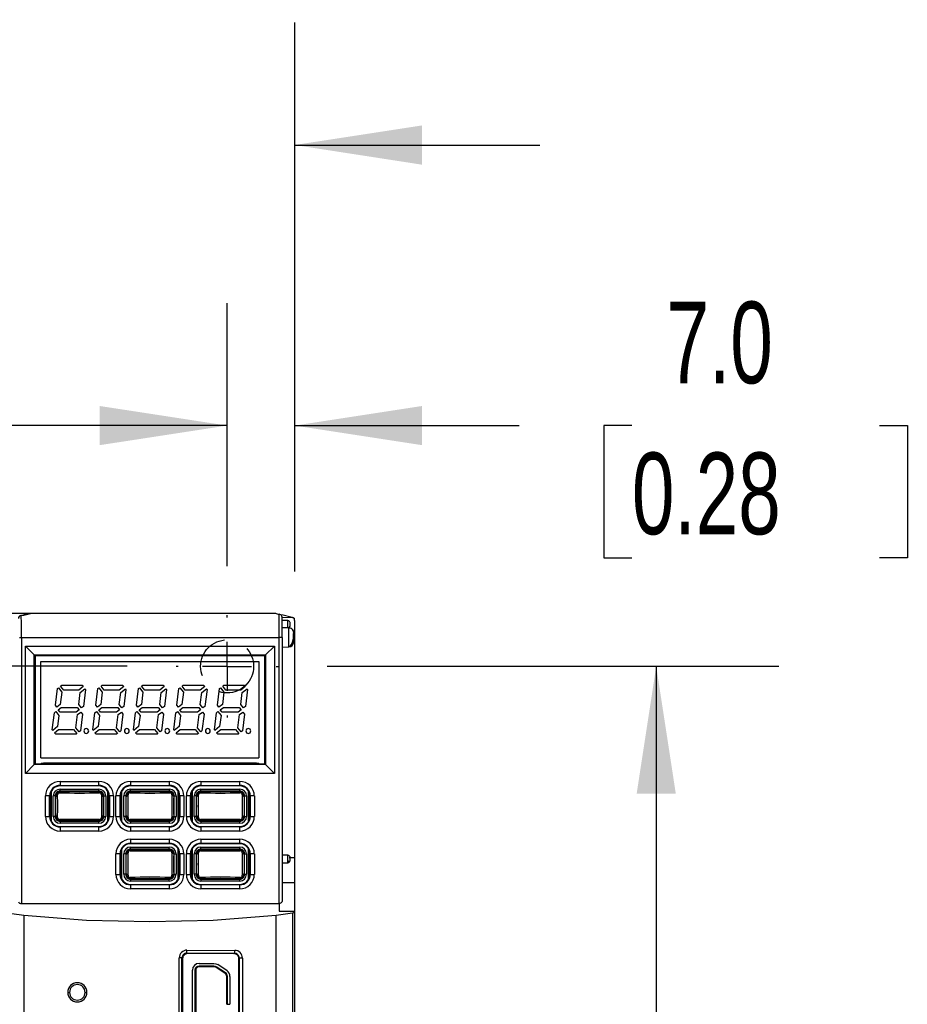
# Model space of a CAD drawing. Header units: millimetres. Extents: x 0 to 1118, y 0 to 864.
# Tile 9 of 24: x 379 to 471, y 378 to 480. Entities that reach past the tile are written whole.
import ezdxf

# ---------------------------------------------------------------- set-up
doc = ezdxf.new("R2010")
doc.units = ezdxf.units.MM
doc.header["$LTSCALE"] = 4
doc.linetypes.add('CENTERX2', pattern=[20.32, 12.7, -2.54, 2.54, -2.54])
doc.linetypes.add('HIDDEN', pattern=[1.905, 1.27, -0.635])
doc.layers.add('CENTER', color=40, linetype='CENTERX2')
doc.layers.add('HIDDEN', color=102, linetype='HIDDEN')
doc.layers.add('DIMENSIONS', color=140, linetype='Continuous', lineweight=25)
doc.styles.add('SLDTEXTSTYLE0', font='TXT', dxfattribs={"width": 0.7})
doc.dimstyles.new('SLDDIMSTYLE1', dxfattribs={"dimtxt": 8.632031, "dimasz": 13.208, "dimexe": 0, "dimexo": 0.0625, "dimgap": 2.158008, "dimtad": 0, "dimtih": 1, "dimtoh": 1, "dimrnd": 1e-09, "dimzin": 4, "dimdsep": 46, "dimtxsty": 'SLDTEXTSTYLE0', "dimsah": 1, "dimcen": 0.09, "dimadec": 0, "dimazin": 1, "dimtfac": 1, "dimtmove": 0, "dimatfit": 0, "dimfxl": 0, "dimfrac": 2, "dimtolj": 1, "dimtzin": 12, "dimarcsym": 0})
doc.dimstyles.new('SLDDIMSTYLE2', dxfattribs={"dimtxt": 8.632031, "dimasz": 13.208, "dimexe": 0, "dimexo": 0.0625, "dimgap": 2.158008, "dimtad": 0, "dimtih": 1, "dimtoh": 1, "dimrnd": 1e-09, "dimzin": 4, "dimdsep": 46, "dimtxsty": 'SLDTEXTSTYLE0', "dimsah": 1, "dimcen": 0.09, "dimadec": 0, "dimazin": 1, "dimtfac": 1, "dimtofl": 0, "dimtmove": 0, "dimatfit": 3, "dimfxl": 0, "dimfrac": 2, "dimtolj": 1, "dimtzin": 12, "dimarcsym": 0})
doc.dimstyles.new('SLDDIMSTYLE3', dxfattribs={"dimtxt": 8.632031, "dimasz": 13.208, "dimexe": 0, "dimexo": 0.0625, "dimgap": 2.158008, "dimtad": 0, "dimtih": 1, "dimtoh": 1, "dimrnd": 1e-09, "dimzin": 12, "dimdsep": 46, "dimtxsty": 'SLDTEXTSTYLE0', "dimsah": 1, "dimcen": 0.09, "dimadec": 0, "dimazin": 3, "dimtfac": 1, "dimtmove": 0, "dimatfit": 0, "dimfxl": 0, "dimfrac": 2, "dimtolj": 1, "dimtzin": 12, "dimarcsym": 0})

# ---------------------------------------------------------------- blocks, each defined once
blk = doc.blocks.new('_D_1')
at = {"layer": 'DIMENSIONS'}
for p, q in [((312.04, 423.19), (312.04, 479.86)), ((407.04, 422.95), (407.04, 479.86)), ((312.04, 467.16), (286.64, 467.16)), ((346.71, 467.16), (343.81, 467.16)), ((343.81, 467.16), (343.81, 453.44)), ((372.36, 467.16), (375.26, 467.16)), ((375.26, 467.16), (375.26, 453.44)), ((407.04, 467.16), (432.44, 467.16)), ((343.81, 453.44), (346.71, 453.44)), ((375.26, 453.44), (372.36, 453.44))]:
    blk.add_line(p, q, dxfattribs=at)
for points in [[(312.04, 467.16), (298.83, 469.19), (298.83, 465.12)], [(407.04, 467.16), (420.24, 465.12), (420.24, 469.19)]]:
    blk.add_solid(points, dxfattribs=at)
at = {"layer": 'DIMENSIONS', "char_height": 8.467, "attachment_point": 1, "style": 'SLDTEXTSTYLE0'}
for s, insert in [('95.0', (346.71, 480)), ('3.74', (346.71, 464.35))]:
    blk.add_mtext(s, dxfattribs=dict(at, insert=insert))
blk = doc.blocks.new('_D_2')
at = {"layer": 'DIMENSIONS'}
for p, q in [((400.04, 423.48), (400.04, 450.77)), ((407.04, 422.95), (407.04, 450.77)), ((400.04, 438.07), (374.64, 438.07)), ((407.04, 438.07), (430.3, 438.07)), ((442, 438.07), (439.1, 438.07)), ((439.1, 438.07), (439.1, 424.35)), ((467.65, 438.07), (470.55, 438.07)), ((470.55, 438.07), (470.55, 424.35)), ((439.1, 424.35), (442, 424.35)), ((470.55, 424.35), (467.65, 424.35))]:
    blk.add_line(p, q, dxfattribs=at)
for points in [[(400.04, 438.07), (386.83, 440.1), (386.83, 436.04)], [(407.04, 438.07), (420.24, 436.04), (420.24, 440.1)]]:
    blk.add_solid(points, dxfattribs=at)
at = {"layer": 'DIMENSIONS', "char_height": 8.467, "attachment_point": 1, "style": 'SLDTEXTSTYLE0'}
for s, insert in [('7.0', (445.59, 450.92)), ('0.28', (442, 435.27))]:
    blk.add_mtext(s, dxfattribs=dict(at, insert=insert))
blk = doc.blocks.new('_D_4')
at = {"layer": 'DIMENSIONS'}
for p, q in [((410.41, 413.11), (457.22, 413.11)), ((444.52, 413.11), (444.52, 343.75)), ((431.7, 328.1), (428.8, 328.1)), ((428.8, 328.1), (428.8, 314.38)), ((457.35, 328.1), (460.25, 328.1)), ((460.25, 328.1), (460.25, 314.38)), ((428.8, 314.38), (431.7, 314.38)), ((460.25, 314.38), (457.35, 314.38)), ((444.52, 243.09), (444.52, 312.45)), ((410.41, 243.09), (457.22, 243.09))]:
    blk.add_line(p, q, dxfattribs=at)
for points in [[(444.52, 413.11), (442.49, 399.9), (446.55, 399.9)], [(444.52, 243.09), (446.55, 256.3), (442.49, 256.3)]]:
    blk.add_solid(points, dxfattribs=at)
at = {"layer": 'DIMENSIONS', "char_height": 8.467, "attachment_point": 1, "style": 'SLDTEXTSTYLE0'}
for s, insert in [('170.0', (428.11, 340.95)), ('6.69', (431.7, 325.29))]:
    blk.add_mtext(s, dxfattribs=dict(at, insert=insert))
blk = doc.blocks.new('_D_8')
at = {"layer": 'DIMENSIONS'}
for p, q in [((245.04, 441.86), (242.14, 441.86)), ((242.14, 441.86), (242.14, 428.14)), ((270.69, 441.86), (273.59, 441.86)), ((273.59, 441.86), (273.59, 428.14)), ((286.25, 441.86), (299.08, 441.86)), ((299.08, 441.86), (299.08, 418.61)), ((242.14, 428.14), (245.04, 428.14)), ((273.59, 428.14), (270.69, 428.14)), ((307.46, 418.61), (286.38, 418.61)), ((389.67, 413.11), (286.38, 413.11)), ((299.08, 413.11), (299.08, 387.71))]:
    blk.add_line(p, q, dxfattribs=at)
for points in [[(299.08, 418.61), (301.11, 431.81), (297.04, 431.81)], [(299.08, 413.11), (297.04, 399.9), (301.11, 399.9)]]:
    blk.add_solid(points, dxfattribs=at)
at = {"layer": 'DIMENSIONS', "char_height": 8.467, "attachment_point": 1, "style": 'SLDTEXTSTYLE0'}
for s, insert in [('5.5', (248.63, 454.71)), ('0.22', (245.04, 439.06))]:
    blk.add_mtext(s, dxfattribs=dict(at, insert=insert))
blk = doc.blocks.new('SW_CENTERMARKSYMBOL_2')
at = {"layer": 'CENTER', "color": 0}
for p, q in [((0, 5.08), (0, 5.29)), ((0, 0), (0, 2.54)), ((-5.08, 0), (-5.29, 0)), ((0, 0), (-2.54, 0)), ((0, 0), (0, -2.54)), ((0, 0), (2.54, 0)), ((5.08, 0), (5.29, 0)), ((0, -5.08), (0, -5.29))]:
    blk.add_line(p, q, dxfattribs=at)

msp = doc.modelspace()

# ---------------------------------------------------------------- linework, layer by layer
for p, q in [((312.536, 418.606), (379.547, 418.606)), ((379.547, 418.606), (379.809, 418.606)), ((379.809, 418.606), (405.036, 418.606)), ((378.644, 418.365), (378.536, 418.351)), ((405.436, 416.106), (405.436, 418.506)), ((405.509, 418.487), (405.436, 418.506)), ((406.783, 418.169), (405.712, 418.437)), ((406.34, 417.845), (405.733, 417.856)), ((405.736, 416.102), (405.736, 418.196)), ((405.736, 418.196), (406.783, 418.169)), ((406.34, 417.095), (406.34, 417.845)), ((406.536, 417.64), (406.536, 417.267)), ((406.809, 418.162), (406.783, 418.169)), ((407.036, 417.976), (407.036, 418.106)), ((407.036, 417.871), (407.036, 415.597)), ((406.445, 417.093), (405.735, 417.106)), ((406.445, 415.118), (406.445, 417.093)), ((406.512, 417.19), (406.513, 417.19)), ((406.519, 417.19), (406.523, 417.197)), ((406.536, 417.083), (406.536, 417.271)), ((406.936, 415.618), (406.936, 416.593)), ((378.512, 416.106), (378.722, 416.106)), ((378.722, 416.106), (378.722, 388.511)), ((378.722, 416.106), (405.436, 416.106)), ((405.436, 388.53), (405.436, 416.106)), ((405.736, 416.102), (405.736, 388.726)), ((406.936, 415.598), (407.036, 415.597)), ((407.036, 415.597), (407.036, 393.258)), ((379.136, 402.006), (379.136, 415.206)), ((379.136, 415.206), (404.936, 415.206)), ((379.136, 415.206), (380.053, 414.288)), ((404.936, 415.206), (404.019, 414.288)), ((404.936, 415.206), (404.936, 402.006)), ((405.735, 415.105), (406.445, 415.118)), ((380.053, 402.923), (380.053, 414.288)), ((380.053, 414.288), (404.019, 414.288)), ((380.136, 414.206), (380.053, 414.288)), ((380.136, 414.206), (380.136, 403.006)), ((403.936, 414.206), (380.136, 414.206)), ((380.736, 413.606), (403.336, 413.606)), ((380.736, 403.606), (380.736, 413.606)), ((403.336, 413.606), (403.336, 403.606)), ((403.936, 414.206), (404.019, 414.288)), ((403.936, 403.006), (403.936, 414.206)), ((404.019, 414.288), (404.019, 402.923)), ((382.234, 409.079), (382.444, 410.797)), ((382.444, 410.797), (382.542, 410.873)), ((382.542, 410.873), (382.901, 410.413)), ((382.901, 410.413), (382.747, 409.157)), ((382.778, 411.058), (382.89, 411.146)), ((383.1, 410.646), (382.778, 411.058)), ((382.89, 411.146), (385.006, 411.146)), ((384.652, 410.646), (383.1, 410.646)), ((385.114, 411.007), (384.652, 410.646)), ((384.813, 410.39), (385.299, 410.77)), ((385.006, 411.146), (385.114, 411.007)), ((385.354, 410.7), (385.14, 408.954)), ((385.299, 410.77), (385.354, 410.7)), ((386.434, 409.079), (386.644, 410.797)), ((386.644, 410.797), (386.742, 410.873)), ((386.742, 410.873), (387.101, 410.413)), ((387.101, 410.413), (386.947, 409.157)), ((386.978, 411.058), (387.09, 411.146)), ((387.3, 410.646), (386.978, 411.058)), ((387.09, 411.146), (389.206, 411.146)), ((388.852, 410.646), (387.3, 410.646)), ((389.314, 411.007), (388.852, 410.646)), ((389.013, 410.39), (389.499, 410.77)), ((389.206, 411.146), (389.314, 411.007)), ((389.554, 410.7), (389.34, 408.954)), ((389.499, 410.77), (389.554, 410.7)), ((390.634, 409.079), (390.844, 410.797)), ((390.844, 410.797), (390.942, 410.873)), ((390.942, 410.873), (391.301, 410.413)), ((391.301, 410.413), (391.147, 409.157)), ((391.178, 411.058), (391.29, 411.146)), ((391.5, 410.646), (391.178, 411.058)), ((391.29, 411.146), (393.406, 411.146)), ((393.052, 410.646), (391.5, 410.646)), ((393.514, 411.007), (393.052, 410.646)), ((393.213, 410.39), (393.699, 410.77)), ((393.406, 411.146), (393.514, 411.007)), ((393.754, 410.7), (393.54, 408.954)), ((393.699, 410.77), (393.754, 410.7)), ((394.834, 409.079), (395.044, 410.797)), ((395.044, 410.797), (395.142, 410.873)), ((395.142, 410.873), (395.501, 410.413)), ((395.501, 410.413), (395.347, 409.157)), ((395.378, 411.058), (395.49, 411.146)), ((395.7, 410.646), (395.378, 411.058)), ((395.49, 411.146), (397.606, 411.146)), ((397.252, 410.646), (395.7, 410.646)), ((397.714, 411.007), (397.252, 410.646)), ((397.413, 410.39), (397.899, 410.77)), ((397.606, 411.146), (397.714, 411.007)), ((397.954, 410.7), (397.74, 408.954)), ((397.899, 410.77), (397.954, 410.7)), ((399.034, 409.079), (399.244, 410.797)), ((399.244, 410.797), (399.342, 410.873)), ((399.342, 410.873), (399.701, 410.413)), ((399.701, 410.413), (399.547, 409.157)), ((399.578, 411.058), (399.69, 411.146)), ((399.9, 410.646), (399.578, 411.058)), ((399.69, 411.146), (401.806, 411.146)), ((401.452, 410.646), (399.9, 410.646)), ((401.914, 411.007), (401.452, 410.646)), ((401.613, 410.39), (402.099, 410.77)), ((401.806, 411.146), (401.914, 411.007)), ((402.154, 410.7), (401.94, 408.954)), ((402.099, 410.77), (402.154, 410.7)), ((384.659, 409.138), (384.813, 410.39)), ((388.859, 409.138), (389.013, 410.39)), ((393.059, 409.138), (393.213, 410.39)), ((397.259, 409.138), (397.413, 410.39)), ((401.459, 409.138), (401.613, 410.39)), ((382.138, 408.301), (382.292, 408.421)), ((382.39, 408.879), (382.234, 409.079)), ((382.292, 408.421), (382.607, 408.017)), ((382.747, 409.157), (382.39, 408.879)), ((382.528, 408.606), (382.848, 408.856)), ((382.723, 408.356), (382.528, 408.606)), ((384.374, 408.356), (382.723, 408.356)), ((382.848, 408.856), (384.499, 408.856)), ((384.694, 408.606), (384.374, 408.356)), ((384.499, 408.856), (384.694, 408.606)), ((384.531, 408.097), (384.879, 408.369)), ((384.931, 408.79), (384.659, 409.138)), ((384.879, 408.369), (385.042, 408.16)), ((385.14, 408.954), (384.931, 408.79)), ((386.338, 408.301), (386.492, 408.421)), ((386.59, 408.879), (386.434, 409.079)), ((386.492, 408.421), (386.807, 408.017)), ((386.947, 409.157), (386.59, 408.879)), ((386.728, 408.606), (387.048, 408.856)), ((386.923, 408.356), (386.728, 408.606)), ((388.574, 408.356), (386.923, 408.356)), ((387.048, 408.856), (388.699, 408.856)), ((388.894, 408.606), (388.574, 408.356)), ((388.699, 408.856), (388.894, 408.606)), ((388.731, 408.097), (389.079, 408.369)), ((389.131, 408.79), (388.859, 409.138)), ((389.079, 408.369), (389.242, 408.16)), ((389.34, 408.954), (389.131, 408.79)), ((390.538, 408.301), (390.692, 408.421)), ((390.79, 408.879), (390.634, 409.079)), ((390.692, 408.421), (391.007, 408.017)), ((391.147, 409.157), (390.79, 408.879)), ((390.928, 408.606), (391.248, 408.856)), ((391.123, 408.356), (390.928, 408.606)), ((392.774, 408.356), (391.123, 408.356)), ((391.248, 408.856), (392.899, 408.856)), ((393.094, 408.606), (392.774, 408.356)), ((392.899, 408.856), (393.094, 408.606)), ((392.931, 408.097), (393.279, 408.369)), ((393.331, 408.79), (393.059, 409.138)), ((393.279, 408.369), (393.442, 408.16)), ((393.54, 408.954), (393.331, 408.79)), ((394.738, 408.301), (394.892, 408.421)), ((394.99, 408.879), (394.834, 409.079)), ((394.892, 408.421), (395.207, 408.017)), ((395.347, 409.157), (394.99, 408.879)), ((395.128, 408.606), (395.448, 408.856)), ((395.323, 408.356), (395.128, 408.606)), ((396.974, 408.356), (395.323, 408.356)), ((395.448, 408.856), (397.099, 408.856)), ((397.294, 408.606), (396.974, 408.356)), ((397.099, 408.856), (397.294, 408.606)), ((397.131, 408.097), (397.479, 408.369)), ((397.531, 408.79), (397.259, 409.138)), ((397.479, 408.369), (397.642, 408.16)), ((397.74, 408.954), (397.531, 408.79)), ((398.938, 408.301), (399.092, 408.421)), ((399.19, 408.879), (399.034, 409.079)), ((399.092, 408.421), (399.407, 408.017)), ((399.547, 409.157), (399.19, 408.879)), ((399.328, 408.606), (399.648, 408.856)), ((399.523, 408.356), (399.328, 408.606)), ((401.174, 408.356), (399.523, 408.356)), ((399.648, 408.856), (401.299, 408.856)), ((401.494, 408.606), (401.174, 408.356)), ((401.299, 408.856), (401.494, 408.606)), ((401.331, 408.097), (401.679, 408.369)), ((401.731, 408.79), (401.459, 409.138)), ((401.679, 408.369), (401.842, 408.16)), ((401.94, 408.954), (401.731, 408.79)), ((381.918, 406.511), (382.138, 408.301)), ((382.607, 408.017), (382.465, 406.864)), ((384.365, 406.742), (384.531, 408.097)), ((385.042, 408.16), (384.828, 406.414)), ((386.118, 406.511), (386.338, 408.301)), ((386.807, 408.017), (386.665, 406.864)), ((388.565, 406.742), (388.731, 408.097)), ((389.242, 408.16), (389.028, 406.414)), ((390.318, 406.511), (390.538, 408.301)), ((391.007, 408.017), (390.865, 406.864)), ((392.765, 406.742), (392.931, 408.097)), ((393.442, 408.16), (393.228, 406.414)), ((394.518, 406.511), (394.738, 408.301)), ((395.207, 408.017), (395.065, 406.864)), ((396.965, 406.742), (397.131, 408.097)), ((397.642, 408.16), (397.428, 406.414)), ((398.718, 406.511), (398.938, 408.301)), ((399.407, 408.017), (399.265, 406.864)), ((401.165, 406.742), (401.331, 408.097)), ((401.842, 408.16), (401.628, 406.414)), ((381.954, 406.465), (381.918, 406.511)), ((382.465, 406.864), (381.954, 406.465)), ((382.139, 406.229), (382.57, 406.566)), ((382.57, 406.566), (384.122, 406.566)), ((384.122, 406.566), (384.463, 406.129)), ((384.7, 406.313), (384.365, 406.742)), ((384.828, 406.414), (384.7, 406.313)), ((386.154, 406.465), (386.118, 406.511)), ((386.665, 406.864), (386.154, 406.465)), ((386.339, 406.229), (386.77, 406.566)), ((386.77, 406.566), (388.322, 406.566)), ((388.322, 406.566), (388.663, 406.129)), ((388.9, 406.313), (388.565, 406.742)), ((389.028, 406.414), (388.9, 406.313)), ((390.354, 406.465), (390.318, 406.511)), ((390.865, 406.864), (390.354, 406.465)), ((390.539, 406.229), (390.97, 406.566)), ((390.97, 406.566), (392.522, 406.566)), ((392.522, 406.566), (392.863, 406.129)), ((393.1, 406.313), (392.765, 406.742)), ((393.228, 406.414), (393.1, 406.313)), ((394.554, 406.465), (394.518, 406.511)), ((395.065, 406.864), (394.554, 406.465)), ((394.739, 406.229), (395.17, 406.566)), ((395.17, 406.566), (396.722, 406.566)), ((396.722, 406.566), (397.063, 406.129)), ((397.3, 406.313), (396.965, 406.742)), ((397.428, 406.414), (397.3, 406.313)), ((398.754, 406.465), (398.718, 406.511)), ((399.265, 406.864), (398.754, 406.465)), ((398.939, 406.229), (399.37, 406.566)), ((399.37, 406.566), (400.922, 406.566)), ((400.922, 406.566), (401.263, 406.129)), ((401.5, 406.313), (401.165, 406.742)), ((401.628, 406.414), (401.5, 406.313)), ((382.266, 406.066), (382.139, 406.229)), ((384.382, 406.066), (382.266, 406.066)), ((384.463, 406.129), (384.382, 406.066)), ((386.466, 406.066), (386.339, 406.229)), ((388.582, 406.066), (386.466, 406.066)), ((388.663, 406.129), (388.582, 406.066)), ((390.666, 406.066), (390.539, 406.229)), ((392.782, 406.066), (390.666, 406.066)), ((392.863, 406.129), (392.782, 406.066)), ((394.866, 406.066), (394.739, 406.229)), ((396.982, 406.066), (394.866, 406.066)), ((397.063, 406.129), (396.982, 406.066)), ((399.066, 406.066), (398.939, 406.229)), ((401.182, 406.066), (399.066, 406.066)), ((401.263, 406.129), (401.182, 406.066)), ((380.736, 403.606), (403.336, 403.606)), ((379.136, 402.006), (380.053, 402.923)), ((380.136, 403.006), (380.053, 402.923)), ((404.019, 402.923), (380.053, 402.923)), ((380.136, 403.006), (403.936, 403.006)), ((380.986, 403.106), (403.086, 403.106)), ((404.019, 402.923), (403.936, 403.006)), ((404.019, 402.923), (404.936, 402.006)), ((404.936, 402.006), (379.136, 402.006)), ((382.72, 400.171), (382.72, 400.371)), ((382.72, 400.371), (386.752, 400.371)), ((382.722, 401.178), (382.721, 400.757)), ((382.721, 400.757), (386.751, 400.757)), ((382.721, 400.71), (382.721, 400.757)), ((386.751, 400.71), (382.721, 400.71)), ((382.722, 401.178), (386.751, 401.178)), ((386.751, 400.757), (386.751, 401.178)), ((386.751, 400.71), (386.751, 400.757)), ((386.752, 400.171), (386.752, 400.371)), ((390.02, 400.171), (390.02, 400.371)), ((390.02, 400.371), (394.052, 400.371)), ((390.022, 401.178), (390.021, 400.757)), ((390.021, 400.757), (394.051, 400.757)), ((390.021, 400.71), (390.021, 400.757)), ((394.051, 400.71), (390.021, 400.71)), ((390.022, 401.178), (394.051, 401.178)), ((394.051, 400.757), (394.051, 401.178)), ((394.051, 400.71), (394.051, 400.757)), ((394.052, 400.171), (394.052, 400.371)), ((397.32, 400.171), (397.32, 400.371)), ((397.32, 400.371), (401.352, 400.371)), ((397.322, 401.178), (397.321, 400.757)), ((397.321, 400.757), (401.351, 400.757)), ((397.321, 400.71), (397.321, 400.757)), ((401.351, 400.71), (397.321, 400.71)), ((397.322, 401.178), (401.351, 401.178)), ((401.351, 400.757), (401.351, 401.178)), ((401.351, 400.71), (401.351, 400.757)), ((401.352, 400.171), (401.352, 400.371)), ((381.214, 397.541), (381.214, 399.67)), ((381.635, 399.67), (381.214, 399.67)), ((381.635, 397.541), (381.635, 399.67)), ((381.682, 399.67), (381.635, 399.67)), ((381.682, 399.67), (381.682, 397.541)), ((381.837, 397.029), (381.837, 400.182)), ((382.221, 399.671), (382.021, 399.671)), ((382.021, 397.54), (382.021, 399.671)), ((382.221, 399.671), (382.221, 397.54)), ((382.273, 399.619), (382.221, 399.671)), ((382.273, 399.619), (382.285, 399.729)), ((382.72, 400.171), (382.772, 400.12)), ((386.752, 400.171), (382.72, 400.171)), ((386.701, 400.12), (386.752, 400.171)), ((387.188, 399.729), (387.199, 399.619)), ((387.252, 399.671), (387.199, 399.619)), ((387.252, 397.54), (387.252, 399.671)), ((387.252, 399.671), (387.452, 399.671)), ((387.452, 399.671), (387.452, 397.54)), ((387.636, 400.182), (387.636, 397.029)), ((387.791, 399.671), (387.838, 399.67)), ((387.791, 397.541), (387.791, 399.671)), ((388.259, 399.67), (387.838, 399.67)), ((387.838, 399.67), (387.838, 397.541)), ((388.259, 399.67), (388.259, 397.541)), ((388.514, 397.541), (388.514, 399.67)), ((388.935, 399.67), (388.514, 399.67)), ((388.935, 397.541), (388.935, 399.67)), ((388.982, 399.67), (388.935, 399.67)), ((388.982, 399.67), (388.982, 397.541)), ((389.137, 397.029), (389.137, 400.182)), ((389.521, 399.671), (389.321, 399.671)), ((389.321, 397.54), (389.321, 399.671)), ((389.521, 399.671), (389.521, 397.54)), ((389.573, 399.619), (389.521, 399.671)), ((389.573, 399.619), (389.585, 399.729)), ((390.02, 400.171), (390.072, 400.12)), ((394.052, 400.171), (390.02, 400.171)), ((394.001, 400.12), (394.052, 400.171)), ((394.488, 399.729), (394.499, 399.619)), ((394.552, 399.671), (394.499, 399.619)), ((394.552, 397.54), (394.552, 399.671)), ((394.552, 399.671), (394.752, 399.671)), ((394.752, 399.671), (394.752, 397.54)), ((394.936, 400.182), (394.936, 397.029)), ((395.091, 399.671), (395.138, 399.67)), ((395.091, 397.541), (395.091, 399.671)), ((395.559, 399.67), (395.138, 399.67)), ((395.138, 399.67), (395.138, 397.541)), ((395.559, 399.67), (395.559, 397.541)), ((395.814, 397.541), (395.814, 399.67)), ((396.235, 399.67), (395.814, 399.67)), ((396.235, 397.541), (396.235, 399.67)), ((396.282, 399.67), (396.235, 399.67)), ((396.282, 399.67), (396.282, 397.541)), ((396.437, 397.029), (396.437, 400.182)), ((396.821, 399.671), (396.621, 399.671)), ((396.621, 397.54), (396.621, 399.671)), ((396.821, 399.671), (396.821, 397.54)), ((396.873, 399.619), (396.821, 399.671)), ((396.873, 399.619), (396.885, 399.729)), ((397.32, 400.171), (397.372, 400.12)), ((401.352, 400.171), (397.32, 400.171)), ((401.301, 400.12), (401.352, 400.171)), ((401.788, 399.729), (401.799, 399.619)), ((401.852, 399.671), (401.799, 399.619)), ((401.852, 397.54), (401.852, 399.671)), ((401.852, 399.671), (402.052, 399.671)), ((402.052, 399.671), (402.052, 397.54)), ((402.236, 400.182), (402.236, 397.029)), ((402.391, 399.671), (402.438, 399.67)), ((402.391, 397.541), (402.391, 399.671)), ((402.438, 399.67), (402.438, 397.541)), ((402.859, 399.67), (402.438, 399.67)), ((402.859, 399.67), (402.859, 397.541)), ((381.214, 397.541), (381.635, 397.541)), ((381.682, 397.541), (381.635, 397.541)), ((382.221, 397.54), (382.021, 397.54)), ((382.221, 397.54), (382.273, 397.592)), ((382.285, 397.482), (382.273, 397.592)), ((387.199, 397.592), (387.188, 397.482)), ((387.199, 397.592), (387.252, 397.54)), ((387.252, 397.54), (387.452, 397.54)), ((387.791, 397.541), (387.838, 397.541)), ((387.838, 397.541), (388.259, 397.541)), ((388.514, 397.541), (388.935, 397.541)), ((388.982, 397.541), (388.935, 397.541)), ((389.521, 397.54), (389.321, 397.54)), ((389.521, 397.54), (389.573, 397.592)), ((389.585, 397.482), (389.573, 397.592)), ((394.499, 397.592), (394.488, 397.482)), ((394.499, 397.592), (394.552, 397.54)), ((394.552, 397.54), (394.752, 397.54)), ((395.091, 397.541), (395.138, 397.541)), ((395.138, 397.541), (395.559, 397.541)), ((395.814, 397.541), (396.235, 397.541)), ((396.282, 397.541), (396.235, 397.541)), ((396.821, 397.54), (396.621, 397.54)), ((396.821, 397.54), (396.873, 397.592)), ((396.885, 397.482), (396.873, 397.592)), ((401.799, 397.592), (401.788, 397.482)), ((401.799, 397.592), (401.852, 397.54)), ((401.852, 397.54), (402.052, 397.54)), ((402.391, 397.541), (402.438, 397.541)), ((402.438, 397.541), (402.859, 397.541)), ((382.772, 397.091), (382.72, 397.04)), ((382.72, 397.04), (386.752, 397.04)), ((382.72, 397.04), (382.72, 396.84)), ((386.752, 396.84), (382.72, 396.84)), ((382.721, 396.501), (382.721, 396.454)), ((382.721, 396.501), (386.751, 396.501)), ((386.751, 396.454), (382.721, 396.454)), ((382.721, 396.454), (382.722, 396.033)), ((386.752, 397.04), (386.701, 397.091)), ((386.751, 396.454), (386.751, 396.501)), ((386.751, 396.033), (386.751, 396.454)), ((386.752, 396.84), (386.752, 397.04)), ((390.072, 397.091), (390.02, 397.04)), ((390.02, 397.04), (394.052, 397.04)), ((390.02, 397.04), (390.02, 396.84)), ((394.052, 396.84), (390.02, 396.84)), ((390.021, 396.501), (390.021, 396.454)), ((390.021, 396.501), (394.051, 396.501)), ((394.051, 396.454), (390.021, 396.454)), ((390.021, 396.454), (390.022, 396.033)), ((394.052, 397.04), (394.001, 397.091)), ((394.051, 396.454), (394.051, 396.501)), ((394.051, 396.033), (394.051, 396.454)), ((394.052, 396.84), (394.052, 397.04)), ((397.372, 397.091), (397.32, 397.04)), ((397.32, 397.04), (401.352, 397.04)), ((397.32, 397.04), (397.32, 396.84)), ((401.352, 396.84), (397.32, 396.84)), ((397.321, 396.501), (397.321, 396.454)), ((397.321, 396.501), (401.351, 396.501)), ((401.351, 396.454), (397.321, 396.454)), ((397.321, 396.454), (397.322, 396.033)), ((401.352, 397.04), (401.301, 397.091)), ((401.351, 396.454), (401.351, 396.501)), ((401.351, 396.033), (401.351, 396.454)), ((401.352, 396.84), (401.352, 397.04)), ((386.751, 396.033), (382.722, 396.033)), ((390.022, 395.178), (390.021, 394.757)), ((394.051, 396.033), (390.022, 396.033)), ((390.022, 395.178), (394.051, 395.178)), ((394.051, 394.757), (394.051, 395.178)), ((397.322, 395.178), (397.321, 394.757)), ((401.351, 396.033), (397.322, 396.033)), ((397.322, 395.178), (401.351, 395.178)), ((401.351, 394.757), (401.351, 395.178)), ((389.137, 391.029), (389.137, 394.182)), ((390.021, 394.757), (394.051, 394.757)), ((390.021, 394.71), (390.021, 394.757)), ((394.051, 394.71), (390.021, 394.71)), ((390.026, 394.166), (390.026, 394.366)), ((390.026, 394.366), (394.047, 394.366)), ((390.026, 394.166), (390.072, 394.12)), ((394.047, 394.166), (390.026, 394.166)), ((394.001, 394.12), (394.047, 394.166)), ((394.047, 394.166), (394.047, 394.366)), ((394.051, 394.71), (394.051, 394.757)), ((394.936, 394.182), (394.936, 391.029)), ((396.437, 391.029), (396.437, 394.182)), ((397.321, 394.757), (401.351, 394.757)), ((397.321, 394.71), (397.321, 394.757)), ((401.351, 394.71), (397.321, 394.71)), ((397.326, 394.166), (397.326, 394.366)), ((397.326, 394.366), (401.347, 394.366)), ((397.326, 394.166), (397.372, 394.12)), ((401.347, 394.166), (397.326, 394.166)), ((401.301, 394.12), (401.347, 394.166)), ((401.347, 394.166), (401.347, 394.366)), ((401.351, 394.71), (401.351, 394.757)), ((402.236, 394.182), (402.236, 391.029)), ((388.514, 391.541), (388.514, 393.67)), ((388.935, 393.67), (388.514, 393.67)), ((388.935, 391.541), (388.935, 393.67)), ((388.982, 393.67), (388.935, 393.67)), ((388.982, 393.67), (388.982, 391.541)), ((389.526, 393.666), (389.326, 393.666)), ((389.326, 391.545), (389.326, 393.666)), ((389.526, 393.666), (389.526, 391.545)), ((389.573, 393.619), (389.526, 393.666)), ((389.573, 393.619), (389.585, 393.729)), ((394.488, 393.729), (394.499, 393.619)), ((394.547, 393.666), (394.499, 393.619)), ((394.547, 391.545), (394.547, 393.666)), ((394.547, 393.666), (394.747, 393.666)), ((394.747, 393.666), (394.747, 391.545)), ((395.091, 393.671), (395.138, 393.67)), ((395.091, 391.541), (395.091, 393.671)), ((395.559, 393.67), (395.138, 393.67)), ((395.138, 393.67), (395.138, 391.541)), ((395.559, 393.67), (395.559, 391.541)), ((395.814, 391.541), (395.814, 393.67)), ((396.235, 393.67), (395.814, 393.67)), ((396.235, 391.541), (396.235, 393.67)), ((396.282, 393.67), (396.235, 393.67)), ((396.282, 393.67), (396.282, 391.541)), ((396.826, 393.666), (396.626, 393.666)), ((396.626, 391.545), (396.626, 393.666)), ((396.826, 393.666), (396.826, 391.545)), ((396.873, 393.619), (396.826, 393.666)), ((396.873, 393.619), (396.885, 393.729)), ((401.788, 393.729), (401.799, 393.619)), ((401.847, 393.666), (401.799, 393.619)), ((401.847, 391.545), (401.847, 393.666)), ((401.847, 393.666), (402.047, 393.666)), ((402.047, 393.666), (402.047, 391.545)), ((402.391, 393.671), (402.438, 393.67)), ((402.391, 391.541), (402.391, 393.671)), ((402.859, 393.67), (402.438, 393.67)), ((402.438, 393.67), (402.438, 391.541)), ((402.859, 393.67), (402.859, 391.541)), ((406.34, 393.526), (405.734, 393.537)), ((406.536, 393.211), (406.536, 393.324)), ((407.036, 393.258), (406.536, 393.258)), ((406.536, 393.211), (406.536, 392.948)), ((407.036, 393.258), (407.036, 390.601)), ((405.734, 392.737), (406.34, 392.748)), ((388.514, 391.541), (388.935, 391.541)), ((388.982, 391.541), (388.935, 391.541)), ((389.526, 391.545), (389.326, 391.545)), ((389.526, 391.545), (389.573, 391.592)), ((389.585, 391.482), (389.573, 391.592)), ((390.072, 391.091), (390.026, 391.045)), ((390.026, 391.045), (394.047, 391.045)), ((390.026, 391.045), (390.026, 390.845)), ((394.047, 391.045), (394.001, 391.091)), ((394.047, 390.845), (394.047, 391.045)), ((394.499, 391.592), (394.488, 391.482)), ((394.499, 391.592), (394.547, 391.545)), ((394.547, 391.545), (394.747, 391.545)), ((395.091, 391.541), (395.138, 391.541)), ((395.138, 391.541), (395.559, 391.541)), ((395.814, 391.541), (396.235, 391.541)), ((396.282, 391.541), (396.235, 391.541)), ((396.826, 391.545), (396.626, 391.545)), ((396.826, 391.545), (396.873, 391.592)), ((396.885, 391.482), (396.873, 391.592)), ((397.372, 391.091), (397.326, 391.045)), ((397.326, 391.045), (401.347, 391.045)), ((397.326, 391.045), (397.326, 390.845)), ((401.347, 391.045), (401.301, 391.091)), ((401.347, 390.845), (401.347, 391.045)), ((401.799, 391.592), (401.788, 391.482)), ((401.799, 391.592), (401.847, 391.545)), ((401.847, 391.545), (402.047, 391.545)), ((402.391, 391.541), (402.438, 391.541)), ((402.438, 391.541), (402.859, 391.541)), ((390.021, 390.501), (390.021, 390.454)), ((390.021, 390.501), (394.051, 390.501)), ((394.051, 390.454), (390.021, 390.454)), ((390.021, 390.454), (390.022, 390.033)), ((394.051, 390.033), (390.022, 390.033)), ((394.047, 390.845), (390.026, 390.845)), ((394.051, 390.454), (394.051, 390.501)), ((394.051, 390.033), (394.051, 390.454)), ((397.321, 390.501), (397.321, 390.454)), ((397.321, 390.501), (401.351, 390.501)), ((401.351, 390.454), (397.321, 390.454)), ((397.321, 390.454), (397.322, 390.033)), ((401.351, 390.033), (397.322, 390.033)), ((401.347, 390.845), (397.326, 390.845)), ((401.351, 390.454), (401.351, 390.501)), ((401.351, 390.033), (401.351, 390.454)), ((407.036, 390.674), (405.736, 390.674)), ((407.036, 390.674), (407.036, 388.511)), ((378.722, 388.511), (405.436, 388.515)), ((405.436, 388.548), (405.436, 387.719)), ((405.72, 388.671), (405.736, 388.726)), ((407.036, 388.552), (407.036, 387.717)), ((378.95, 387.263), (375.604, 387.76)), ((378.95, 387.263), (378.95, 260.505)), ((406.811, 387.514), (405.123, 387.263)), ((405.123, 260.506), (405.123, 387.263)), ((405.436, 387.719), (407.004, 387.717)), ((406.811, 387.514), (406.811, 260.506)), ((407.036, 387.684), (407.036, 260.505)), ((395.072, 374.029), (395.072, 382.882)), ((395.271, 382.882), (395.072, 382.882)), ((395.36, 382.882), (395.271, 382.882)), ((395.36, 374.029), (395.36, 382.882)), ((395.36, 382.882), (395.424, 382.819)), ((395.861, 383.38), (400.79, 383.358)), ((395.923, 383.318), (395.861, 383.38)), ((395.876, 383.679), (400.824, 383.658)), ((400.749, 383.318), (395.923, 383.318)), ((400.749, 383.318), (400.79, 383.358)), ((401.249, 382.819), (401.284, 382.854)), ((401.391, 382.854), (401.284, 382.854)), ((401.284, 382.854), (401.284, 374.057)), ((401.583, 382.854), (401.391, 382.854)), ((401.621, 382.854), (401.583, 382.854)), ((401.621, 382.854), (401.621, 374.057)), ((395.424, 382.819), (395.424, 374.092)), ((397.136, 382.306), (398.674, 382.306)), ((398.674, 382.036), (397.136, 382.036)), ((397.136, 382.036), (397.136, 381.962)), ((398.674, 381.962), (397.136, 381.962)), ((398.674, 381.962), (398.674, 382.036)), ((398.915, 381.962), (398.874, 381.901)), ((399.836, 381.252), (398.874, 381.901)), ((399.877, 381.312), (398.915, 381.962)), ((400.028, 381.536), (399.066, 382.186)), ((401.249, 374.092), (401.249, 382.819)), ((396.436, 375.306), (396.436, 381.606)), ((396.706, 381.606), (396.706, 375.306)), ((396.779, 381.606), (396.706, 381.606)), ((396.779, 381.606), (396.779, 375.306)), ((399.836, 381.252), (399.877, 381.312)), ((400.066, 380.956), (399.993, 380.956)), ((399.993, 378.076), (399.993, 380.956)), ((400.066, 378.076), (400.066, 380.956)), ((400.336, 380.956), (400.336, 378.076)), ((385.319, 379.304), (385.508, 379.306)), ((399.993, 378.076), (400.066, 378.076)), ((400.066, 378.076), (400.336, 378.076))]:
    msp.add_line(p, q)
at = {"flags": 128}
for points in [[(378.699, 418.378), (378.672, 418.372), (378.644, 418.367)], [(406.523, 417.693), (406.533, 417.675), (406.536, 417.643)], [(406.445, 415.138), (406.565, 415.208), (406.67, 415.325), (406.754, 415.463), (406.815, 415.601), (406.902, 415.982), (406.905, 416.109), (406.916, 416.274), (406.923, 416.367), (406.93, 416.454), (406.935, 416.52), (406.936, 416.551)], [(406.536, 417.27), (406.536, 417.258), (406.533, 417.253), (406.529, 417.255), (406.523, 417.268)], [(380.702, 403.006), (380.795, 403.067), (380.986, 403.106)], [(403.086, 403.106), (403.278, 403.067), (403.37, 403.006)], [(382.772, 400.12), (384.736, 400.11), (386.701, 400.12)], [(390.072, 400.12), (392.036, 400.11), (394.001, 400.12)], [(397.372, 400.12), (399.336, 400.11), (401.301, 400.12)], [(386.701, 397.091), (384.736, 397.102), (382.772, 397.091)], [(394.001, 397.091), (392.036, 397.102), (390.072, 397.091)], [(401.301, 397.091), (399.336, 397.102), (397.372, 397.091)], [(390.072, 394.12), (392.036, 394.11), (394.001, 394.12)], [(397.372, 394.12), (399.336, 394.11), (401.301, 394.12)], [(406.34, 392.748), (406.34, 392.748), (406.34, 392.778), (406.34, 392.867), (406.34, 392.999), (406.34, 393.154), (406.34, 393.306), (406.34, 393.43), (406.34, 393.507), (406.34, 393.526)], [(406.523, 393.372), (406.533, 393.356), (406.536, 393.325)], [(406.536, 392.949), (406.536, 392.934), (406.533, 392.925), (406.529, 392.926), (406.523, 392.936)], [(394.001, 391.091), (392.036, 391.102), (390.072, 391.091)], [(401.301, 391.091), (399.336, 391.102), (397.372, 391.091)], [(378.422, 388.681), (378.45, 388.61), (378.52, 388.556), (378.566, 388.536), (378.617, 388.522), (378.669, 388.514), (378.722, 388.511)], [(405.436, 388.53), (405.456, 388.542), (405.532, 388.561), (405.616, 388.587), (405.674, 388.621), (405.72, 388.671)], [(392.036, 386.606), (385.476, 386.77), (378.95, 387.263)], [(405.123, 387.263), (398.596, 386.77), (392.036, 386.606)], [(407.036, 387.684), (407.036, 387.669), (407.036, 387.667), (407.036, 387.665), (407.036, 387.664), (407.036, 387.663), (407.036, 387.663), (407.025, 387.628), (407.022, 387.624), (406.981, 387.583), (406.909, 387.54), (406.811, 387.514)], [(398.674, 382.306), (398.879, 382.275), (399.066, 382.186)], [(398.674, 382.036), (398.8, 382.017), (398.915, 381.962)], [(398.874, 381.901), (398.779, 381.947), (398.674, 381.962)], [(383.514, 379.306), (383.638, 379.305), (383.705, 379.307)]]:
    msp.add_lwpolyline(points, dxfattribs=at)
for centre, radius, start, end in [((372.742, 443.611), 25.914, 282.91885, 285.22388), ((376.236, 433.323), 15.145, 279.3604, 283.64642), ((407.728, 428.521), 10.275, 254.81407, 257.11344), ((378.704, 418.07), 0.303, 101.34808, 179.51305), ((287.83, 416.349), 90.892, 359.84665, 1.2803), ((405.436, 418.196), 0.3, 0.03645, 75.96376), ((406.336, 417.645), 0.2, 20.95828, 88.99903), ((406.736, 417.871), 0.3, 0, 75.96376), ((406.436, 416.593), 0.5, 59.04093, 88.9928), ((406.476, 416.636), 0.441, 24.00228, 94.03434), ((406.348, 417.264), 0.189, 303.06728, 2.34513), ((406.436, 416.593), 0.5, 359.99713, 40.69184), ((405.525, 410.737), 5.369, 87.74007, 90.94232), ((406.436, 415.618), 0.5, 271.0072, 0.00072), ((385.436, 406.406), 0.25, 90, 270), ((385.436, 406.406), 0.25, 90, 270), ((385.436, 406.406), 0.25, 270, 90), ((385.436, 406.406), 0.25, 270, 90), ((389.636, 406.406), 0.25, 90, 270), ((389.636, 406.406), 0.25, 90, 270), ((389.636, 406.406), 0.25, 270, 90), ((389.636, 406.406), 0.25, 270, 90), ((393.836, 406.406), 0.25, 90, 270), ((393.836, 406.406), 0.25, 90, 270), ((393.836, 406.406), 0.25, 270, 90), ((393.836, 406.406), 0.25, 270, 90), ((398.036, 406.406), 0.25, 90, 270), ((398.036, 406.406), 0.25, 90, 270), ((398.036, 406.406), 0.25, 270, 90), ((398.036, 406.406), 0.25, 270, 90), ((402.236, 406.406), 0.25, 90, 270), ((402.236, 406.406), 0.25, 90, 270), ((402.236, 406.406), 0.25, 270, 90), ((402.236, 406.406), 0.25, 270, 90), ((382.721, 399.671), 1.507, 89.98057, 180.00805), ((382.721, 399.671), 1.086, 89.99366, 180.00521), ((382.721, 399.671), 1.039, 90, 180.00164), ((382.721, 399.671), 0.7, 90.02629, 179.97371), ((386.751, 399.671), 1.507, 359.98051, 90.01945), ((386.751, 399.671), 1.086, 359.99294, 90.00635), ((386.751, 399.671), 1.039, 0, 90.00074), ((386.752, 399.671), 0.7, 0.02629, 89.97371), ((390.021, 399.671), 1.507, 89.98057, 180.00805), ((390.021, 399.671), 1.086, 89.99366, 180.00521), ((390.021, 399.671), 1.039, 90, 180.00164), ((390.021, 399.671), 0.7, 90.02629, 179.97371), ((394.051, 399.671), 1.507, 359.98051, 90.01945), ((394.051, 399.671), 1.086, 359.99294, 90.00635), ((394.051, 399.671), 1.039, 0, 90.00074), ((394.052, 399.671), 0.7, 0.02629, 89.97371), ((397.321, 399.671), 1.507, 89.98057, 180.01234), ((397.321, 399.671), 1.086, 89.99366, 180.00242), ((397.321, 399.671), 1.039, 90, 180.00164), ((397.321, 399.671), 0.7, 90.02629, 179.97371), ((401.351, 399.671), 1.507, 359.98051, 90.01945), ((401.351, 399.671), 1.086, 359.99294, 90.00635), ((401.351, 399.671), 1.039, 0, 90.00074), ((401.352, 399.671), 0.7, 0.02629, 89.97371), ((382.72, 399.672), 0.5, 89.97541, 180.02459), ((382.477, 399.555), 0.213, 91.99234, 162.60033), ((316.904, 398.606), 65.377, 359.11216, 0.88784), ((382.769, 399.624), 0.496, 89.72828, 167.78724), ((382.679, 399.782), 0.21, 90.3017, 183.77752), ((208.22, 398.606), 174.253, 359.61781, 0.38214), ((382.829, 399.98), 0.152, 112.26476, 175.27769), ((384.736, 508.176), 108.203, 268.91017, 271.0899), ((386.643, 399.98), 0.152, 4.72265, 67.73594), ((386.703, 399.624), 0.496, 12.23194, 90.27173), ((386.752, 399.672), 0.5, 359.9754, 90.02459), ((386.791, 399.78), 0.213, 356.82593, 89.09435), ((561.186, 398.605), 174.187, 179.61766, 180.38229), ((386.996, 399.555), 0.213, 17.39909, 88.00734), ((452.563, 398.606), 65.371, 179.11208, 180.88792), ((390.02, 399.672), 0.5, 89.97541, 180.02459), ((389.777, 399.555), 0.213, 91.99235, 162.60034), ((324.203, 398.606), 65.378, 359.11216, 0.88784), ((390.069, 399.624), 0.496, 89.72828, 167.78725), ((389.979, 399.782), 0.21, 90.3017, 183.77752), ((215.514, 398.606), 174.259, 359.61782, 0.38213), ((390.129, 399.98), 0.152, 112.26476, 175.27769), ((392.036, 508.176), 108.203, 268.91017, 271.0899), ((393.943, 399.98), 0.152, 4.72265, 67.73594), ((394.003, 399.624), 0.496, 12.23194, 90.27173), ((394.052, 399.672), 0.5, 359.9754, 90.02459), ((394.091, 399.78), 0.213, 356.82593, 89.09435), ((568.479, 398.605), 174.18, 179.61765, 180.38231), ((394.296, 399.555), 0.213, 17.39909, 88.00734), ((459.862, 398.606), 65.371, 179.11207, 180.88793), ((397.32, 399.672), 0.5, 89.97541, 180.02459), ((397.077, 399.555), 0.213, 91.99235, 162.60034), ((331.503, 398.606), 65.378, 359.11217, 0.88783), ((397.369, 399.624), 0.496, 89.72828, 167.78725), ((397.279, 399.782), 0.21, 90.3017, 183.77752), ((222.811, 398.606), 174.262, 359.61783, 0.38212), ((397.429, 399.98), 0.152, 112.26476, 175.27769), ((399.336, 508.176), 108.203, 268.91017, 271.0899), ((401.243, 399.98), 0.152, 4.72265, 67.73594), ((401.303, 399.624), 0.496, 12.23194, 90.27173), ((401.352, 399.672), 0.5, 359.9754, 90.02459), ((401.391, 399.78), 0.213, 356.82594, 89.09435), ((575.775, 398.605), 174.176, 179.61764, 180.38231), ((401.596, 399.555), 0.213, 17.39909, 88.00734), ((467.162, 398.606), 65.37, 179.11206, 180.88794), ((382.721, 397.541), 1.507, 179.99013, 270.00979), ((382.721, 397.541), 1.086, 179.99086, 270.00707), ((382.721, 397.541), 1.039, 179.99837, 270), ((382.721, 397.54), 0.7, 180.02629, 269.97371), ((382.72, 397.54), 0.5, 179.9754, 270.02459), ((382.477, 397.656), 0.213, 197.39913, 268.00737), ((382.769, 397.587), 0.496, 192.23194, 270.2716), ((382.682, 397.431), 0.213, 176.82592, 269.09435), ((384.736, 289.035), 108.203, 88.91017, 91.0899), ((382.829, 397.231), 0.152, 184.72266, 247.73591), ((386.703, 397.587), 0.496, 269.72827, 347.7872), ((386.643, 397.231), 0.152, 292.26474, 355.2777), ((386.751, 397.541), 1.507, 269.98896, 0.01951), ((386.751, 397.541), 1.086, 269.99294, 0.00707), ((386.751, 397.541), 1.039, 270, 0.00164), ((386.752, 397.54), 0.5, 269.9754, 0.02459), ((386.752, 397.54), 0.7, 270.02629, 359.97371), ((386.793, 397.429), 0.21, 270.3017, 3.77752), ((386.996, 397.656), 0.213, 271.99233, 342.60028), ((390.021, 397.541), 1.507, 179.99013, 270.00979), ((390.021, 397.541), 1.086, 179.99086, 270.00707), ((390.021, 397.541), 1.039, 179.99837, 270), ((390.021, 397.54), 0.7, 180.02629, 269.97371), ((390.02, 397.54), 0.5, 179.9754, 270.02459), ((389.777, 397.656), 0.213, 197.39914, 268.00737), ((390.069, 397.587), 0.496, 192.23194, 270.2716), ((389.982, 397.431), 0.213, 176.82591, 269.09435), ((392.036, 289.035), 108.203, 88.91017, 91.0899), ((390.129, 397.231), 0.152, 184.72266, 247.73591), ((394.003, 397.587), 0.496, 269.72827, 347.78719), ((393.943, 397.231), 0.152, 292.26474, 355.2777), ((394.051, 397.541), 1.507, 269.98896, 0.01951), ((394.051, 397.541), 1.086, 269.99294, 0.00707), ((394.051, 397.541), 1.039, 270, 0.00164), ((394.052, 397.54), 0.5, 269.9754, 0.02459), ((394.052, 397.54), 0.7, 270.02629, 359.97371), ((394.093, 397.429), 0.21, 270.3017, 3.77752), ((394.296, 397.656), 0.213, 271.99232, 342.60028), ((397.321, 397.541), 1.507, 179.99014, 270.00979), ((397.321, 397.541), 1.086, 179.99086, 270.00707), ((397.321, 397.541), 1.039, 179.99837, 270), ((397.321, 397.54), 0.7, 180.02629, 269.97371), ((397.32, 397.54), 0.5, 179.9754, 270.02459), ((397.077, 397.656), 0.213, 197.39914, 268.00737), ((397.369, 397.587), 0.496, 192.23194, 270.2716), ((397.282, 397.431), 0.213, 176.82591, 269.09435), ((399.336, 289.035), 108.203, 88.91017, 91.0899), ((397.429, 397.231), 0.152, 184.72266, 247.73591), ((401.303, 397.587), 0.496, 269.72827, 347.78719), ((401.243, 397.231), 0.152, 292.26474, 355.2777), ((401.351, 397.541), 1.507, 269.98896, 0.01951), ((401.351, 397.541), 1.086, 269.99294, 0.00707), ((401.351, 397.541), 1.039, 270, 0.00164), ((401.352, 397.54), 0.5, 269.9754, 0.02459), ((401.352, 397.54), 0.7, 270.02629, 359.97371), ((401.393, 397.429), 0.21, 270.3017, 3.77752), ((401.596, 397.656), 0.213, 271.99232, 342.60028), ((390.021, 393.671), 1.507, 89.98057, 180.00805), ((394.051, 393.671), 1.507, 359.98051, 90.01945), ((397.321, 393.671), 1.507, 89.98057, 180.00805), ((401.351, 393.671), 1.507, 359.98051, 90.01945), ((390.021, 393.671), 1.086, 89.99366, 180.00521), ((390.021, 393.671), 1.039, 90, 180.00164), ((390.026, 393.666), 0.7, 90.02629, 179.97371), ((390.026, 393.666), 0.5, 89.97541, 180.02459), ((390.069, 393.624), 0.496, 89.72828, 167.78751), ((390.129, 393.98), 0.152, 112.26457, 175.27769), ((393.943, 393.98), 0.152, 4.72266, 67.73613), ((394.003, 393.624), 0.496, 12.23167, 90.27173), ((394.046, 393.666), 0.7, 0.02629, 89.97371), ((394.047, 393.666), 0.5, 359.9754, 90.02459), ((394.051, 393.671), 1.086, 359.99294, 90.00635), ((394.051, 393.671), 1.039, 0, 90.00074), ((397.321, 393.671), 1.086, 89.99366, 180.00521), ((397.321, 393.671), 1.039, 90, 180.00164), ((397.326, 393.666), 0.7, 90.02629, 179.97371), ((397.326, 393.666), 0.5, 89.97541, 180.02459), ((397.369, 393.624), 0.496, 89.72828, 167.78751), ((397.429, 393.98), 0.152, 112.26457, 175.27769), ((401.243, 393.98), 0.152, 4.72266, 67.73613), ((401.303, 393.624), 0.496, 12.23167, 90.27173), ((401.346, 393.666), 0.7, 0.02629, 89.97371), ((401.347, 393.666), 0.5, 359.9754, 90.02459), ((401.351, 393.671), 1.086, 359.99294, 90.00635), ((401.351, 393.671), 1.039, 0, 90.00074), ((389.777, 393.555), 0.213, 91.99379, 162.60021), ((324.21, 392.606), 65.371, 359.11207, 0.88793), ((389.979, 393.782), 0.21, 90.30171, 183.77753), ((217.417, 392.606), 172.356, 359.61358, 0.38633), ((392.036, 502.177), 108.204, 268.91018, 271.08989), ((394.091, 393.78), 0.213, 356.82575, 89.09434), ((566.598, 392.605), 172.299, 179.61345, 180.38646), ((394.296, 393.555), 0.213, 17.39955, 88.00739), ((459.855, 392.606), 65.364, 179.11198, 180.88803), ((397.077, 393.555), 0.213, 91.9938, 162.6002), ((331.511, 392.606), 65.37, 359.11206, 0.88794), ((397.279, 393.782), 0.21, 90.30171, 183.77753), ((224.731, 392.606), 172.342, 359.61355, 0.38636), ((399.336, 502.177), 108.204, 268.91018, 271.08989), ((401.391, 393.78), 0.213, 356.82574, 89.09434), ((573.898, 392.605), 172.299, 179.61345, 180.38646), ((401.596, 393.555), 0.213, 17.39955, 88.00739), ((467.156, 392.606), 65.365, 179.11199, 180.88802), ((406.336, 393.327), 0.2, 21.09923, 89.48514), ((480.206, 394.215), 73.684, 180.6411, 181.00842), ((406.336, 392.947), 0.2, 270.47666, 338.99777), ((406.337, 393.072), 0.203, 270.85376, 314.81013), ((390.021, 391.541), 1.507, 179.99013, 270.00979), ((390.021, 391.541), 1.086, 179.99086, 270.00707), ((390.021, 391.541), 1.039, 180, 270), ((390.026, 391.545), 0.7, 180.02629, 269.97371), ((390.026, 391.545), 0.5, 179.9754, 270.02459), ((389.777, 391.656), 0.213, 197.39955, 268.00738), ((390.069, 391.587), 0.496, 192.23169, 270.27161), ((389.982, 391.431), 0.213, 176.82566, 269.09433), ((392.036, 283.034), 108.204, 88.91018, 91.08989), ((390.129, 391.231), 0.152, 184.72266, 247.73611), ((394.003, 391.587), 0.496, 269.72827, 347.78751), ((393.943, 391.231), 0.152, 292.26455, 355.2777), ((394.047, 391.545), 0.5, 269.9754, 0.02459), ((394.046, 391.545), 0.7, 270.02629, 359.97371), ((394.051, 391.541), 1.507, 269.98896, 0.01951), ((394.051, 391.541), 1.086, 269.99294, 0.00707), ((394.051, 391.541), 1.039, 269.99918, 0.00164), ((394.093, 391.429), 0.21, 270.30171, 3.77753), ((394.296, 391.656), 0.213, 271.99391, 342.60009), ((397.321, 391.541), 1.507, 179.99013, 270.00979), ((397.321, 391.541), 1.086, 179.99086, 270.00707), ((397.321, 391.541), 1.039, 179.99837, 270), ((397.326, 391.545), 0.7, 180.02629, 269.97371), ((397.326, 391.545), 0.5, 179.9754, 270.02459), ((397.077, 391.656), 0.213, 197.39955, 268.00738), ((397.369, 391.587), 0.496, 192.23169, 270.27161), ((397.282, 391.431), 0.213, 176.82566, 269.09433), ((399.336, 283.034), 108.204, 88.91018, 91.08989), ((397.429, 391.231), 0.152, 184.72266, 247.73611), ((401.303, 391.587), 0.496, 269.72827, 347.78751), ((401.243, 391.231), 0.152, 292.26455, 355.2777), ((401.347, 391.545), 0.5, 269.9754, 0.02459), ((401.346, 391.545), 0.7, 270.02629, 359.97371), ((401.351, 391.541), 1.507, 269.98896, 0.01951), ((401.351, 391.541), 1.086, 269.99294, 0.00707), ((401.351, 391.541), 1.039, 270, 0.00164), ((401.393, 391.429), 0.21, 270.30171, 3.77753), ((401.596, 391.656), 0.213, 271.99389, 342.6001), ((395.872, 382.88), 0.799, 89.66663, 179.8323), ((395.856, 382.884), 0.496, 134.8311, 180.13427), ((395.923, 382.819), 0.499, 89.97165, 180.02632), ((395.858, 382.88), 0.5, 89.59487, 134.69478), ((394.194, 383.615), 1.684, 351.98325, 2.2045), ((400.75, 382.819), 0.499, 359.97269, 90.02635), ((400.068, 383.594), 0.759, 341.9158, 4.83091), ((400.785, 382.862), 0.496, 44.33406, 89.43589), ((400.818, 382.854), 0.804, 359.97984, 89.51845), ((400.778, 382.855), 0.506, 359.86968, 44.3663), ((397.136, 381.606), 0.7, 90, 180), ((397.136, 381.606), 0.43, 90, 180), ((397.136, 381.606), 0.357, 90, 180), ((399.636, 380.956), 0.357, 0, 55.97224), ((399.636, 380.956), 0.43, 0, 55.97224), ((399.636, 380.956), 0.7, 0, 55.97224), ((384.511, 379.304), 0.997, 0.08194, 179.91781), ((384.512, 379.304), 0.807, 0.0397, 179.78425), ((384.511, 379.307), 0.997, 180.07621, 359.92354), ((384.512, 379.308), 0.807, 180.06962, 359.75433)]:
    msp.add_arc(centre, radius, start, end)
at = {"layer": 'HIDDEN'}
msp.add_circle((400.036, 413.106), 2.75, dxfattribs=at)

# ---------------------------------------------------------------- block references
at = {"layer": 'CENTER'}
msp.add_blockref('SW_CENTERMARKSYMBOL_2', (400.036, 413.106), dxfattribs=at)

# ---------------------------------------------------------------- dimensions: what is measured, and where the dimension line sits
at = {"layer": 'DIMENSIONS'}
for base, p1, p2, picture, middle in [((407.036, 467.157), (312.036, 418.106), (407.036, 417.871), '_D_1', (359.536, 467.157)), ((400.036, 438.07), (407.036, 417.871), (400.036, 418.396), '_D_2', (454.823, 438.07))]:
    dim = msp.add_linear_dim(base=base, p1=p1, p2=p2, dimstyle='SLDDIMSTYLE1', dxfattribs=at)
    dim.commit()
    dim.dimension.update_dxf_attribs({"geometry": picture, "text_midpoint": middle, "dimtype": 160})
for base, p1, p2, dimstyle, picture, middle in [((299.075, 413.106), (312.536, 418.606), (394.746, 413.106), 'SLDDIMSTYLE3', '_D_8', (299.075, 441.86)), ((444.522, 413.106), (405.326, 243.092), (405.326, 413.106), 'SLDDIMSTYLE2', '_D_4', (444.522, 328.099))]:
    dim = msp.add_linear_dim(base=base, p1=p1, p2=p2, angle=90, dimstyle=dimstyle, dxfattribs=at)
    dim.commit()
    dim.dimension.update_dxf_attribs({"geometry": picture, "text_midpoint": middle, "dimtype": 160})

doc.saveas('drawing.dxf')
